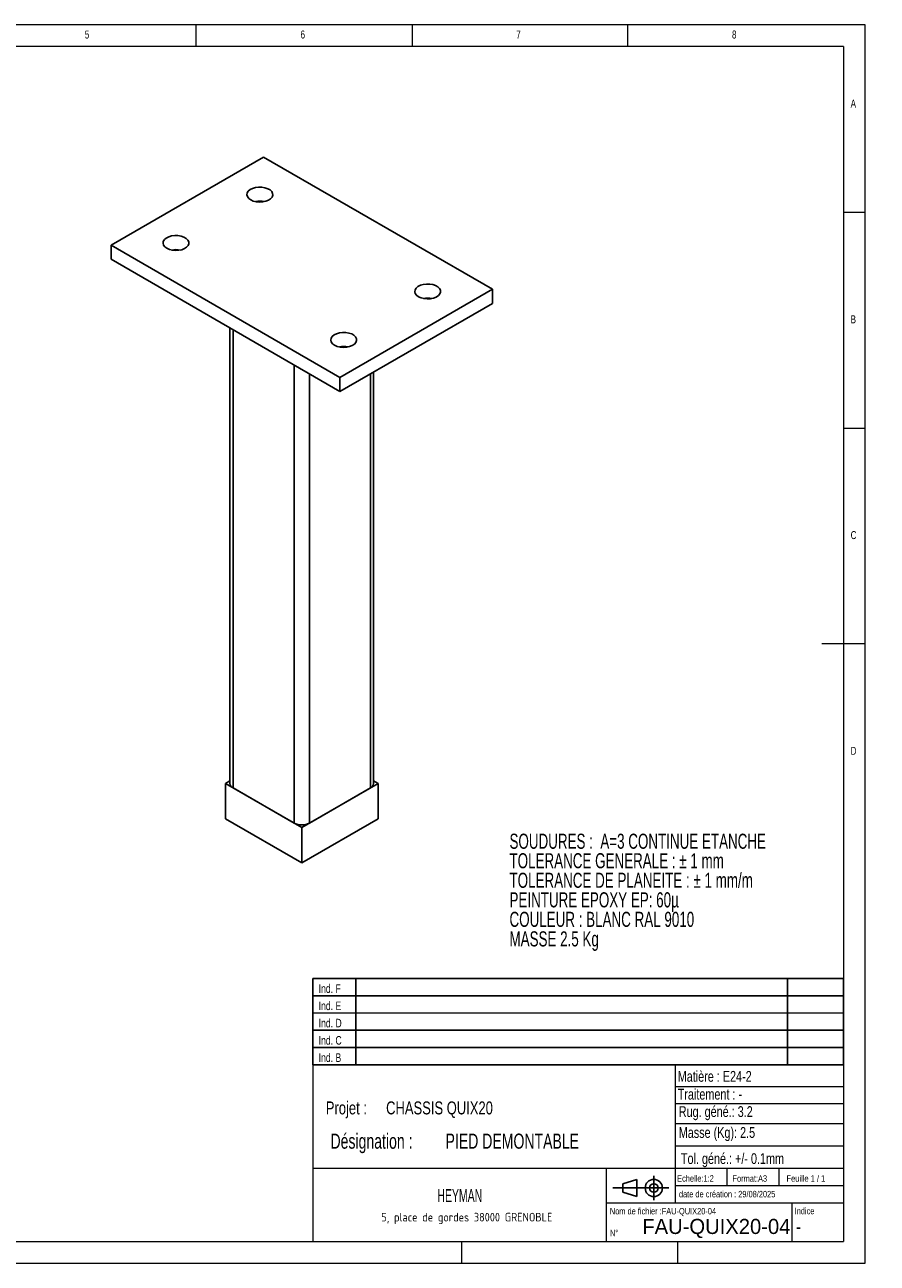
# Model space of a CAD drawing. Header units: millimetres. Extents: x 5 to 418, y 5 to 292.
# Tile 2 of 2: x 220 to 418, y 5 to 292. Entities that reach past the tile are written whole.
import ezdxf

# ---------------------------------------------------------------- set-up
doc = ezdxf.new("R2010")
doc.units = ezdxf.units.MM
doc.layers.add('NOTES', color=6, linetype='Continuous')
doc.layers.add('TRAIT-FORT', color=4, linetype='Continuous', lineweight=25)
doc.styles.add('SLDTEXTSTYLE0', font='TXT', dxfattribs={"width": 0.75})
doc.styles.add('SLDTEXTSTYLE1', font='TXT', dxfattribs={"width": 0.663619})
doc.styles.add('SLDTEXTSTYLE2', font='TXT', dxfattribs={"width": 0.695728})
doc.styles.add('SLDTEXTSTYLE3', font='TXT')
doc.styles.add('SLDTEXTSTYLE4', font='TXT', dxfattribs={"width": 0.692308})
doc.styles.add('SLDTEXTSTYLE5', font='ISOCP3', dxfattribs={"width": 0.96})
doc.styles.add('SLDTEXTSTYLE6', font='TXT', dxfattribs={"width": 0.605})

# ---------------------------------------------------------------- blocks, each defined once
blk = doc.blocks.new('TAB MODIFS')
for p, q in [((123, 20), (0, 20)), ((0, 0), (0, 20)), ((10, 20), (10, 0)), ((110, 20), (110, 0)), ((123, 0), (123, 20)), ((0, 16), (123, 16)), ((0, 8), (123, 8)), ((0, 4), (123, 4)), ((0, 0), (123, 0))]:
    blk.add_line(p, q)
at = {"color": 7, "linetype": 'Continuous', "lineweight": 18}
blk.add_line((0, 12), (123, 12), dxfattribs=at)
at = {"color": 7}
for tag in ['AUTOATTR0', 'AUTOATTR1', 'AUTOATTR2', 'AUTOATTR3', 'AUTOATTR4', 'AUTOATTR5', 'AUTOATTR6', 'AUTOATTR7', 'AUTOATTR8', 'AUTOATTR9']:
    blk.add_attdef(tag, (0, 0), '', height=1, dxfattribs=at)
at = {"layer": 'NOTES', "color": 211, "char_height": 2, "attachment_point": 1, "style": 'SLDTEXTSTYLE0'}
for s, insert in [('Ind. F', (1.36, 18.66)), ('Ind. E', (1.36, 14.66)), ('Ind. D', (1.36, 10.66)), ('Ind. C', (1.36, 6.66)), ('Ind. B', (1.36, 2.66))]:
    blk.add_mtext(s, dxfattribs=dict(at, insert=insert))
blk = doc.blocks.new('Bloc2')
for p, q in [((2.32, 3.8), (5.55, 4.8)), ((2.32, 1.8), (2.32, 3.8)), ((5.55, 4.8), (5.55, 0.8)), ((9.48, 0), (9.48, 5.6)), ((0, 2.8), (12.98, 2.8)), ((5.55, 0.8), (2.32, 1.8))]:
    blk.add_line(p, q)
for radius in [2, 1]:
    blk.add_circle((9.48, 2.8), radius)
blk = doc.blocks.new('SW_NOTE_0')
at = {"layer": 'NOTES', "color": 0, "char_height": 3.5, "attachment_point": 1, "style": 'SLDTEXTSTYLE1'}
for s, insert in [('SOUDURES :  A=3 CONTINUE ETANCHE', (0, 4.51)), ('TOLERANCE GENERALE : ± 1 mm', (0, -0.01)), ('TOLERANCE DE PLANEITE : ± 1 mm/m', (0, -4.54)), ('PEINTURE EPOXY EP: 60µ', (0, -9.07)), ('COULEUR : BLANC RAL 9010', (0, -13.59)), ('MASSE 2.5 Kg', (0, -18.12))]:
    blk.add_mtext(s, dxfattribs=dict(at, insert=insert))
blk = doc.blocks.new('SW_NOTE_1')
at = {"layer": 'NOTES', "color": 0, "char_height": 3.5, "attachment_point": 1, "style": 'SLDTEXTSTYLE2'}
for s, insert in [('Désignation :', (0, 4.51)), ('PIED DEMONTABLE', (26.67, 4.51))]:
    blk.add_mtext(s, dxfattribs=dict(at, insert=insert))
blk = doc.blocks.new('SW_NOTE_2')
at = {"layer": 'NOTES', "color": 0, "char_height": 3, "attachment_point": 1, "style": 'SLDTEXTSTYLE0'}
for s, insert in [('Projet :', (0, 3.87)), ('CHASSIS QUIX20', (13.98, 3.87))]:
    blk.add_mtext(s, dxfattribs=dict(at, insert=insert))
blk = doc.blocks.new('SW_NOTE_3')
at = {"layer": 'NOTES', "color": 0, "insert": (21.97, 2.58), "char_height": 2, "attachment_point": 2, "style": 'SLDTEXTSTYLE5'}
blk.add_mtext('5, place de gordes 38000 GRENOBLE', dxfattribs=at)

msp = doc.modelspace()

# ---------------------------------------------------------------- linework, layer by layer
at = {"lineweight": 18}
for p, q in [((415, 292), (5, 292)), ((260, 287), (260, 292)), ((310, 292), (310, 287)), ((360, 287), (360, 292)), ((415, 5), (415, 292)), ((410, 287), (10, 287)), ((410, 287), (410, 10)), ((415, 248.5), (410, 248.5)), ((410, 198.5), (415, 198.5)), ((415, 148.5), (405, 148.5)), ((286.99897, 50.99956), (286.99897, 9.99956)), ((409.99897, 50.99956), (286.99897, 50.99956)), ((370.99897, 50.99956), (370.99897, 18.99956)), ((370.99897, 45.92734), (409.99897, 45.92734)), ((370.99897, 42.01118), (409.99897, 42.01118)), ((370.99897, 37.40969), (409.99897, 37.40969)), ((370.99897, 32.17182), (410, 32.17182)), ((286.99897, 26.99956), (409.99897, 26.99956)), ((354.99897, 26.99956), (354.99897, 9.99956)), ((382.99897, 26.99956), (382.99897, 22.99956)), ((394.99897, 26.99956), (394.99897, 22.99956)), ((370.99897, 22.99956), (409.99897, 22.99956)), ((354.99897, 18.99956), (409.99897, 18.99956)), ((397.99897, 18.99956), (397.99897, 9.99956)), ((10, 10), (410, 10)), ((321.49897, 9.99956), (321.49897, 4.99956)), ((371.49897, 9.99956), (371.49897, 4.99956)), ((5, 5), (415, 5))]:
    msp.add_line(p, q, dxfattribs=at)
at = {"layer": 'TRAIT-FORT', "lineweight": 25}
for p, q in [((240.25616, 240.91222), (275.6115, 261.32242)), ((275.6115, 261.32242), (328.64451, 230.70712)), ((240.25616, 237.64605), (240.25616, 240.91222)), ((293.28917, 210.29691), (240.25616, 240.91222)), ((293.28917, 207.03075), (240.25616, 237.64605)), ((328.64451, 230.70712), (293.28917, 210.29691)), ((328.64451, 227.44095), (328.64451, 230.70712)), ((328.64451, 227.44095), (293.28917, 207.03075)), ((267.8082, 221.7406), (267.8082, 116.18644)), ((268.54043, 221.31789), (268.54043, 115.16593)), ((282.68186, 213.15422), (282.68186, 107.00226)), ((286.21739, 211.1132), (286.21739, 107.00226)), ((293.28917, 207.03075), (293.28917, 210.29691)), ((300.35882, 211.11197), (300.35882, 115.16593)), ((301.09106, 116.18644), (301.09106, 211.53468)), ((267.8082, 116.78465), (266.77196, 116.18644)), ((266.77196, 116.18644), (266.77196, 108.02103)), ((266.77196, 116.18644), (284.44963, 105.98134)), ((268.54043, 115.16593), (282.68186, 107.00226)), ((284.44963, 105.98134), (302.1273, 116.18644)), ((286.21739, 107.00226), (300.35882, 115.16593)), ((302.1273, 116.18644), (301.09106, 116.78465)), ((302.1273, 116.18644), (302.1273, 108.02103)), ((266.77196, 108.02103), (284.44963, 97.81593)), ((284.44963, 97.81593), (302.1273, 108.02103)), ((284.44963, 105.98134), (284.44963, 97.81593))]:
    msp.add_line(p, q, dxfattribs=at)
at = {"layer": 'TRAIT-FORT', "lineweight": 25, "flags": 128}
for points in [[(272.6063, 251.42347), (272.14539, 251.76649), (271.84674, 252.16491), (271.7291, 252.59369), (271.79987, 253.02588), (272.0546, 253.43433), (272.47728, 253.79339), (273.04137, 254.08047), (273.7114, 254.27756), (274.44529, 254.37226), (275.19692, 254.35863), (275.91906, 254.23751), (276.56634, 254.01652), (277.09808, 253.70956), (277.48088, 253.33589), (277.69068, 252.91901), (277.7143, 252.4851), (277.55026, 252.06144), (277.20886, 251.67463), (276.71155, 251.34899), (276.08959, 251.10498), (275.38205, 250.95793), (274.63338, 250.91708), (273.89064, 250.98499), (273.20049, 251.1574), (272.6063, 251.42347)], [(253.16086, 240.19786), (252.69995, 240.54088), (252.4013, 240.9393), (252.28366, 241.36807), (252.35443, 241.80027), (252.60916, 242.20872), (253.03185, 242.56777), (253.59593, 242.85486), (254.26597, 243.05195), (254.99986, 243.14665), (255.75148, 243.13301), (256.47362, 243.0119), (257.1209, 242.79091), (257.65265, 242.48394), (258.03544, 242.11028), (258.24525, 241.6934), (258.26887, 241.25949), (258.10482, 240.83583), (257.76342, 240.44902), (257.26612, 240.12338), (256.64415, 239.87937), (255.93661, 239.73232), (255.18795, 239.69146), (254.44521, 239.75938), (253.75506, 239.93179), (253.16086, 240.19786)], [(311.49717, 228.97225), (311.03626, 229.31527), (310.73761, 229.71369), (310.61997, 230.14246), (310.69074, 230.57466), (310.94547, 230.98311), (311.36816, 231.34216), (311.93224, 231.62925), (312.60228, 231.82634), (313.33616, 231.92104), (314.08779, 231.9074), (314.80993, 231.78629), (315.45721, 231.5653), (315.98895, 231.25833), (316.37175, 230.88467), (316.58155, 230.46778), (316.60518, 230.03388), (316.44113, 229.61021), (316.09973, 229.22341), (315.60243, 228.89777), (314.98046, 228.65376), (314.27292, 228.50671), (313.52426, 228.46585), (312.78152, 228.53376), (312.09137, 228.70617), (311.49717, 228.97225)], [(292.05173, 217.74664), (291.59083, 218.08966), (291.29217, 218.48808), (291.17453, 218.91685), (291.2453, 219.34904), (291.50003, 219.7575), (291.92272, 220.11655), (292.4868, 220.40364), (293.15684, 220.60073), (293.89073, 220.69543), (294.64236, 220.68179), (295.3645, 220.56068), (296.01177, 220.33969), (296.54352, 220.03272), (296.92632, 219.65906), (297.13612, 219.24217), (297.15974, 218.80827), (296.9957, 218.3846), (296.65429, 217.9978), (296.15699, 217.67216), (295.53502, 217.42815), (294.82748, 217.2811), (294.07882, 217.24024), (293.33608, 217.30815), (292.64593, 217.48056), (292.05173, 217.74664)]]:
    msp.add_lwpolyline(points, dxfattribs=at)
at = {"layer": 'TRAIT-FORT', "lineweight": 25}
for centre, radius, start, end in [((274.72762, 246.03039), 5.08367, 78.6704353, 101.3295647), ((255.28218, 234.80478), 5.08367, 78.6704353, 101.3295647), ((313.61849, 223.57917), 5.08367, 78.6704353, 101.3295647), ((294.17305, 212.35356), 5.08367, 78.6704353, 101.3295647), ((269.05934, 116.3112), 1.25735, 185.6947993, 245.6253417), ((299.83991, 116.3112), 1.25735, 294.3746583, 354.3052007), ((284.44963, 110.41403), 3.84255, 242.6096722, 297.3903278)]:
    msp.add_arc(centre, radius, start, end, dxfattribs=at)

# ---------------------------------------------------------------- block references
for name, p in [('TAB MODIFS', (286.99253, 50.98943)), ('Bloc2', (356.55888, 19.63386))]:
    msp.add_blockref(name, p)
at = {"layer": 'NOTES'}
for name, p in [('SW_NOTE_0', (332.59074, 100.03457)), ('SW_NOTE_2', (290.01439, 38.62189)), ('SW_NOTE_1', (291.10049, 30.5305)), ('SW_NOTE_3', (300.73931, 14.09565))]:
    msp.add_blockref(name, p, dxfattribs=at)

# ---------------------------------------------------------------- texts
for s, insert, char_height, attachment_point, style in [('5', (234.16667, 290.66802), 1.85208, 1, 'SLDTEXTSTYLE0'), ('6', (284.16667, 290.66802), 1.85208, 1, 'SLDTEXTSTYLE0'), ('7', (334.16667, 290.66802), 1.85208, 1, 'SLDTEXTSTYLE0'), ('8', (384.16667, 290.66802), 1.85208, 1, 'SLDTEXTSTYLE0'), ('A', (411.66667, 274.66802), 1.85208, 1, 'SLDTEXTSTYLE0'), ('B', (411.66667, 224.66802), 1.85208, 1, 'SLDTEXTSTYLE0'), ('C', (411.66667, 174.66802), 1.85208, 1, 'SLDTEXTSTYLE0'), ('D', (411.66667, 124.66802), 1.85208, 1, 'SLDTEXTSTYLE0'), ('Matière : E24-2', (371.58475, 49.55467), 2.5, 1, 'SLDTEXTSTYLE0'), ('Traitement : -', (371.58475, 45.42568), 2.5, 1, 'SLDTEXTSTYLE0'), ('Rug. géné.: 3.2', (371.82694, 41.3902), 2.5, 1, 'SLDTEXTSTYLE0'), ('Masse (Kg): 2.5', (371.82694, 36.54493), 2.5, 1, 'SLDTEXTSTYLE0'), ('Tol. géné.: +/- 0.1mm', (372.32256, 30.4989), 2.5, 1, 'SLDTEXTSTYLE0'), ('Echelle:1:2', (371.45242, 25.40431), 1.5, 1, 'SLDTEXTSTYLE0'), ('Format:A3', (384.28825, 25.37972), 1.5, 1, 'SLDTEXTSTYLE0'), ('Feuille 1 / 1', (396.80535, 25.38355), 1.5, 1, 'SLDTEXTSTYLE4'), ('HEYMAN', (321.07994, 22.17491), 3, 2, 'SLDTEXTSTYLE6'), ('date de création : 29/08/2025', (371.86575, 21.7654), 1.5, 1, 'SLDTEXTSTYLE0'), ('Nom de fichier :FAU-QUIX20-04', (355.85137, 17.81493), 1.5, 1, 'SLDTEXTSTYLE0'), ('Indice', (398.69166, 17.85973), 1.5, 1, 'SLDTEXTSTYLE0'), ('FAU-QUIX20-04', (363.37215, 15.27574), 3.5, 1, 'SLDTEXTSTYLE3'), ('N°', (355.87709, 12.76459), 1.5, 1, 'SLDTEXTSTYLE0'), ('-', (398.99106, 15.27574), 3.5, 1, 'SLDTEXTSTYLE0')]:
    msp.add_mtext(s, dxfattribs=dict(at, insert=insert, char_height=char_height, attachment_point=attachment_point, style=style))

doc.saveas('drawing.dxf')
